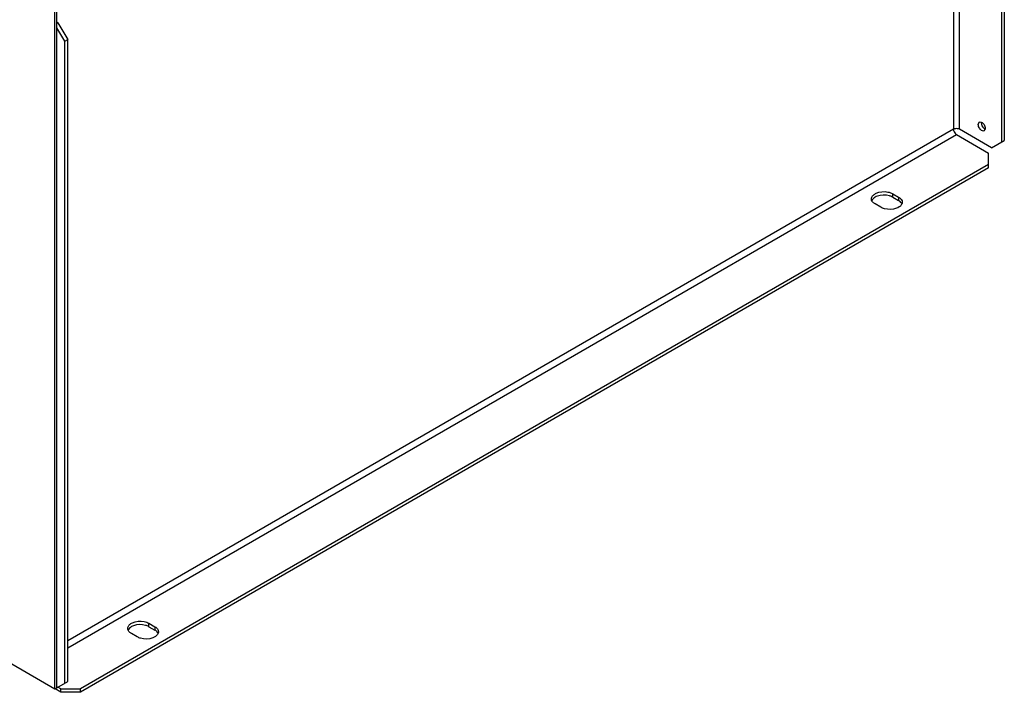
# Model space of a CAD drawing. Header units: millimetres. Extents: x 156 to 1208, y 238 to 1665.
# Tile 2 of 8: x 828 to 1183, y 238 to 481. Entities that reach past the tile are written whole.
import ezdxf

# ---------------------------------------------------------------- set-up
doc = ezdxf.new("R2010")
doc.units = ezdxf.units.MM
doc.header["$LTSCALE"] = 123.765934
doc.layers.get('0').update_dxf_attribs({"linetype": 'CONTINUOUS'})

msp = doc.modelspace()

# ---------------------------------------------------------------- linework, layer by layer
at = {"color": 7, "linetype": 'Continuous'}
for p, q in [((1183.38, 669.16), (1183.38, 437.36)), ((1167.14, 441.43), (1167.14, 665.22)), ((1182.32, 668.55), (1182.32, 436.75)), ((1165.02, 664), (1165.02, 441.43)), ((840.42, 239.37), (840.42, 510.45)), ((841.13, 239.77), (841.13, 510.85)), ((841.5, 479.94), (841.13, 480.15)), ((841.13, 479.73), (841.5, 479.94)), ((843.97, 473.21), (841.13, 478.12)), ((841.5, 479.94), (845.03, 473.82)), ((843.97, 473.21), (845.03, 473.82)), ((843.97, 241.4), (843.97, 473.21)), ((845.03, 242.01), (845.03, 473.82)), ((1165.02, 441.43), (845.03, 256.68)), ((1178.78, 434.7), (1167.14, 441.43)), ((1173.98, 443.2), (1174.35, 444.02)), ((1176.52, 441.73), (1176.15, 440.9)), ((845.03, 254.23), (1166.08, 439.59)), ((1166.08, 439.59), (1177.72, 432.87)), ((1178.78, 434.7), (1183.38, 437.36)), ((1177.72, 427.56), (1177.72, 432.87)), ((1177.72, 428.79), (849.63, 239.36)), ((1177.72, 427.56), (849.63, 238.14)), ((1143.08, 418.17), (1145.2, 416.95)), ((1143.08, 416.95), (1143.08, 418.17)), ((1143.08, 416.95), (1145.2, 415.72)), ((1145.2, 416.95), (1145.2, 415.72)), ((1138.83, 413.27), (1136.71, 414.5)), ((874.38, 263.04), (876.5, 261.81)), ((874.38, 261.81), (874.38, 263.04)), ((874.38, 261.81), (876.5, 260.59)), ((876.5, 261.81), (876.5, 260.59)), ((870.13, 258.14), (868.01, 259.36)), ((819.21, 251.61), (840.42, 239.37)), ((841.13, 239.76), (845.03, 242.01)), ((840.42, 239.37), (841.13, 239.77)), ((842.56, 238.14), (840.44, 239.36)), ((842.56, 239.36), (841.5, 239.97)), ((842.56, 239.36), (849.63, 239.36)), ((842.56, 238.14), (842.56, 239.36)), ((849.63, 238.14), (849.63, 239.36)), ((849.63, 238.14), (842.56, 238.14))]:
    msp.add_line(p, q, dxfattribs=at)
for centre in [(1144.59, 413.72), (875.89, 258.59)]:
    msp.add_arc(centre, 1.96, 28.5672, 32.8664, dxfattribs=at)
for points in [[(1165.7, 441.65), (1165.46, 441.62), (1165.23, 441.55), (1165.02, 441.43)], [(1165.02, 441.43), (1165.02, 440.85), (1165.33, 440.24), (1165.75, 439.84)], [(1167.14, 441.43), (1166.72, 441.67), (1166.18, 441.73), (1165.7, 441.65)], [(1165.75, 439.84), (1165.85, 439.75), (1165.96, 439.66), (1166.08, 439.59)], [(1135.64, 415.48), (1135.49, 415.73), (1135.39, 416.04), (1135.39, 416.33)], [(1141.36, 418.79), (1141.96, 418.67), (1142.55, 418.48), (1143.08, 418.17)], [(1146.23, 414.79), (1145.98, 415.18), (1145.6, 415.49), (1145.2, 415.72)], [(1146.27, 415.96), (1146.42, 415.71), (1146.52, 415.41), (1146.52, 415.11)], [(1146.52, 415.11), (1146.52, 414.95), (1146.49, 414.79), (1146.44, 414.64)], [(872.66, 263.66), (873.26, 263.54), (873.85, 263.34), (874.38, 263.04)], [(866.94, 260.35), (866.79, 260.6), (866.69, 260.9), (866.69, 261.2)], [(877.53, 259.66), (877.28, 260.05), (876.9, 260.36), (876.5, 260.59)], [(877.57, 260.83), (877.72, 260.58), (877.82, 260.27), (877.82, 259.98)], [(877.82, 259.98), (877.82, 259.82), (877.79, 259.66), (877.74, 259.51)]]:
    msp.add_open_spline(points, degree=3, dxfattribs=at)
for points, knots in [([(1176.15, 440.9), (1175.96, 440.79), (1175.19, 440.85), (1174.35, 441.77), (1173.98, 442.7), (1173.98, 443.2)], [0, 0, 0, 0, 0.184762, 0.580464, 1, 1, 1, 1]), ([(1174.35, 444.02), (1174.54, 444.13), (1175.31, 444.08), (1176.15, 443.15), (1176.52, 442.22), (1176.52, 441.73)], [0, 0, 0, 0, 0.184762, 0.580464, 1, 1, 1, 1]), ([(1175.04, 443.81), (1175.04, 443.08), (1175.54, 442.11), (1176.33, 441.58), (1176.53, 441.5)], [0, 0, 0, 0, 0.770248, 1, 1, 1, 1]), ([(1135.39, 416.33), (1135.39, 416.71), (1135.61, 417.23), (1135.97, 417.61), (1136.08, 417.71)], [0, 0, 0, 0, 0.721469, 1, 1, 1, 1]), ([(1137.51, 417.31), (1137.26, 417.22), (1136.44, 416.86), (1135.66, 416.18), (1135.47, 415.57)], [0, 0, 0, 0, 0.296365, 1, 1, 1, 1]), ([(1136.08, 417.71), (1136.37, 417.98), (1137.95, 418.95), (1139.95, 419.07), (1141.36, 418.79)], [0, 0, 0, 0, 0.216861, 1, 1, 1, 1]), ([(1143.08, 416.95), (1142.69, 417.17), (1140.92, 417.85), (1138.88, 417.8), (1137.51, 417.31)], [0, 0, 0, 0, 0.233798, 1, 1, 1, 1]), ([(1145.2, 416.95), (1145.31, 416.88), (1145.72, 416.62), (1146.08, 416.26), (1146.27, 415.96)], [0, 0, 0, 0, 0.273777, 1, 1, 1, 1]), ([(1136.71, 414.5), (1136.6, 414.56), (1136.19, 414.83), (1135.83, 415.18), (1135.64, 415.48)], [0, 0, 0, 0, 0.273777, 1, 1, 1, 1]), ([(1144.43, 412.92), (1143.06, 412.42), (1141, 412.36), (1139.22, 413.05), (1138.83, 413.27)], [0, 0, 0, 0, 0.766017, 1, 1, 1, 1]), ([(1146.44, 414.64), (1146.38, 414.46), (1145.95, 413.65), (1145.09, 413.16), (1144.43, 412.92)], [0, 0, 0, 0, 0.212252, 1, 1, 1, 1]), ([(867.38, 262.57), (867.67, 262.85), (869.26, 263.81), (871.25, 263.94), (872.66, 263.66)], [0, 0, 0, 0, 0.216861, 1, 1, 1, 1]), ([(866.69, 261.2), (866.69, 261.58), (866.92, 262.1), (867.27, 262.48), (867.38, 262.57)], [0, 0, 0, 0, 0.721469, 1, 1, 1, 1]), ([(868.82, 262.18), (868.56, 262.09), (867.74, 261.73), (866.96, 261.05), (866.77, 260.44)], [0, 0, 0, 0, 0.296365, 1, 1, 1, 1]), ([(868.01, 259.36), (867.9, 259.43), (867.49, 259.69), (867.13, 260.05), (866.94, 260.35)], [0, 0, 0, 0, 0.273777, 1, 1, 1, 1]), ([(874.38, 261.81), (873.99, 262.03), (872.22, 262.72), (870.18, 262.67), (868.82, 262.18)], [0, 0, 0, 0, 0.233798, 1, 1, 1, 1]), ([(876.5, 261.81), (876.61, 261.75), (877.02, 261.48), (877.38, 261.13), (877.57, 260.83)], [0, 0, 0, 0, 0.273777, 1, 1, 1, 1]), ([(875.73, 257.78), (874.36, 257.28), (872.3, 257.23), (870.52, 257.92), (870.13, 258.14)], [0, 0, 0, 0, 0.766017, 1, 1, 1, 1]), ([(877.74, 259.51), (877.68, 259.33), (877.26, 258.51), (876.39, 258.03), (875.73, 257.78)], [0, 0, 0, 0, 0.212252, 1, 1, 1, 1])]:
    msp.add_open_spline(points, degree=3, knots=knots, dxfattribs=at)

doc.saveas('drawing.dxf')
